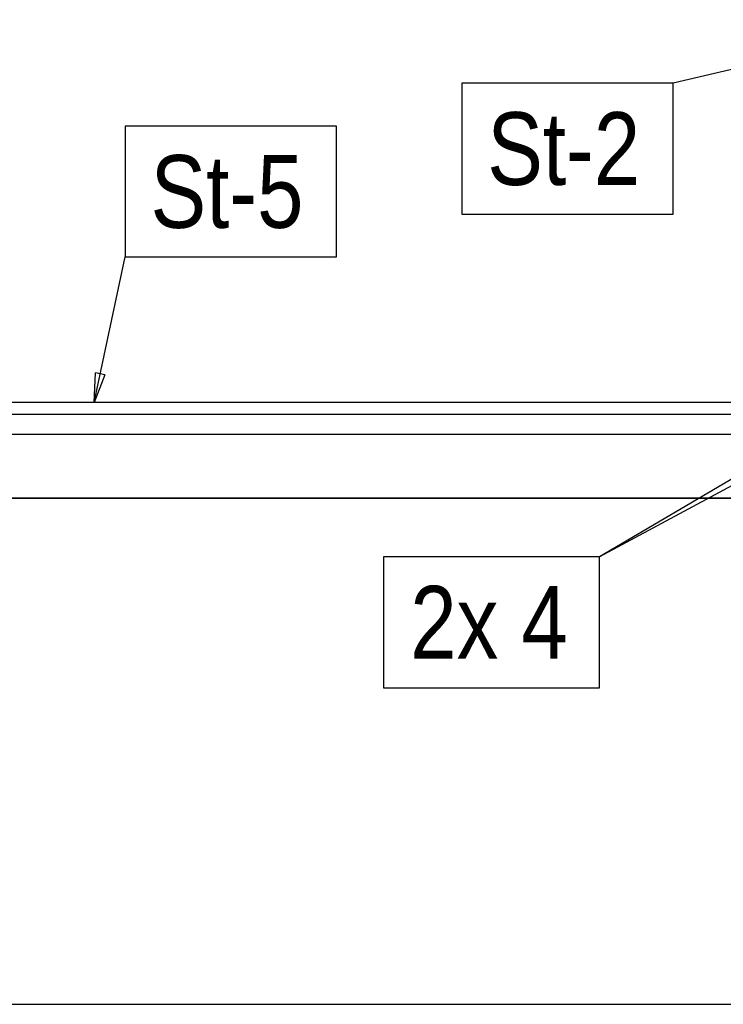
# Model space of a CAD drawing. Header units: millimetres. Extents: x -484 to 16958, y -454 to 3567.
# Tile 8 of 26: x 6061 to 7269, y 316 to 2008. Entities that reach past the tile are written whole.
import ezdxf

# ---------------------------------------------------------------- set-up
doc = ezdxf.new("R2010")
doc.units = ezdxf.units.MM
doc.linetypes.add('ACAD_ISO04W100', pattern=[30, 24, -3, 0, -3])
for name, color, linetype in [('AS_Belki', 145, 'Continuous'), ('AS_Sciany betonowe', 252, 'Continuous'), ('AS_Siatki', 72, 'Continuous')]:
    doc.layers.add(name, color=color, linetype=linetype)
doc.styles.add('Arial Narrow', font='ARIALN.TTF', dxfattribs={"height": 5})

msp = doc.modelspace()

# ---------------------------------------------------------------- linework, layer by layer
at = {"color": 7}
for p, q in [((7649.1, 2007.6), (7183.2, 1898.6)), ((8060.4, 1624.2), (7056.6, 1084.6)), ((6188.8, 1349.9), (6242.4, 1599.9)), ((7504, 1347.4), (7056.6, 1084.6))]:
    msp.add_line(p, q, dxfattribs=at)
at = {"color": 0, "linetype": 'ByBlock', "lineweight": -2}
for p, q in [((6188.8, 1349.9), (6191.1, 1400.6)), ((6207.4, 1397.1), (6188.8, 1349.9)), ((6207.4, 1397.1), (6191.1, 1400.6))]:
    msp.add_line(p, q, dxfattribs=at)
at = {"color": 7}
for points in [[(6820.6, 1673.6), (7183.2, 1673.6), (7183.2, 1898.6), (6820.6, 1898.6), (6820.6, 1673.6)], [(6242.4, 1599.9), (6605, 1599.9), (6605, 1824.9), (6242.4, 1824.9), (6242.4, 1599.9)], [(6685.9, 859.6), (7056.6, 859.6), (7056.6, 1084.6), (6685.9, 1084.6), (6685.9, 859.6)]]:
    msp.add_lwpolyline(points, dxfattribs=at)
at = {"layer": 'AS_Belki', "color": 145, "linetype": 'Continuous', "ltscale": 0.25}
for p, q in [((7407.6, 1349.9), (5438.4, 1349.9)), ((5439.9, 1329.9), (7409.1, 1329.9)), ((5453.7, 1295.3), (7399.1, 1295.3))]:
    msp.add_line(p, q, dxfattribs=at)
at = {"layer": 'AS_Sciany betonowe', "color": 145, "linetype": 'Continuous', "ltscale": 0.25}
for p, q in [((13789.1, 1185.6), (2330.8, 1185.6)), ((2330.8, 315.6), (13789.1, 315.6))]:
    msp.add_line(p, q, dxfattribs=at)
at = {"layer": 'AS_Siatki', "color": 20, "linetype": 'ACAD_ISO04W100', "ltscale": 0.25}
for p, q in [((-54.1, 1185.6), (16080.8, 1185.6)), ((-49.6, 1185.6), (16001.6, 1185.6))]:
    msp.add_line(p, q, dxfattribs=at)

# ---------------------------------------------------------------- texts
at = {"color": 7, "style": 'Arial Narrow'}
for s, p in [('St-2', (6864.1, 1723.6)), ('St-5', (6285.9, 1649.9)), ('2x 4', (6731.8, 909.6))]:
    msp.add_text(s, height=125, dxfattribs=at).set_placement(p)

doc.saveas('drawing.dxf')
